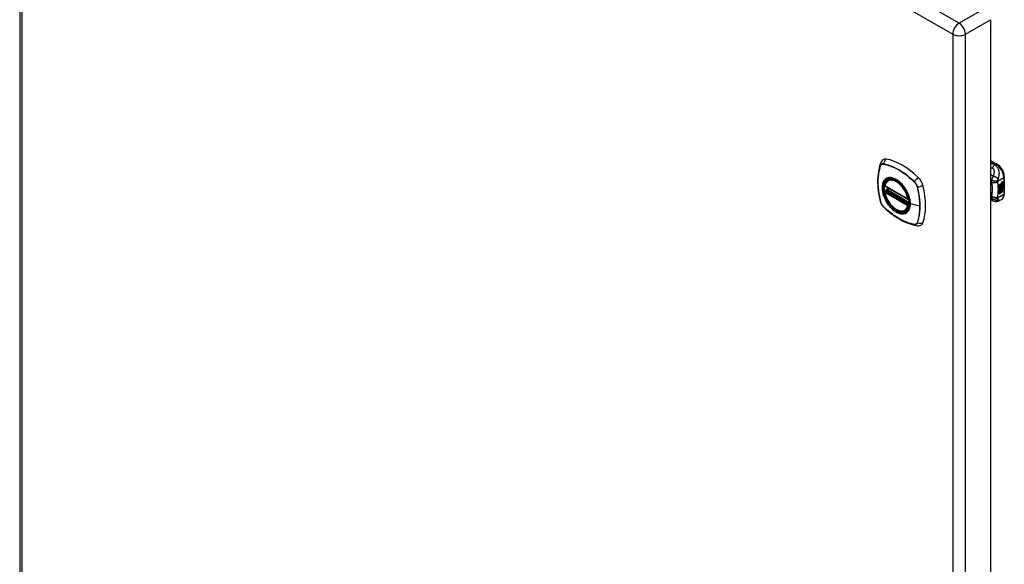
# Model space of a CAD drawing. Header units: inches. Extents: x 116.5 to 134.2, y 33.9 to 73.1.
# Tile 3 of 4: x 116.5 to 134.2, y 53.5 to 63.3. Entities that reach past the tile are written whole.
import ezdxf

# ---------------------------------------------------------------- set-up
doc = ezdxf.new("R2010")
doc.units = ezdxf.units.IN
doc.header["$MEASUREMENT"] = 0
doc.layers.add('Visible Edges(ANSI)', color=7, linetype='Continuous', lineweight=25)
doc.layers.add('Visible Tangent Edges(ANSI)', color=7, linetype='Continuous', lineweight=25)

msp = doc.modelspace()

# ---------------------------------------------------------------- linework, layer by layer
at = {"layer": 'Visible Edges(ANSI)'}
for p, q in [((116.531, 72.665), (116.531, 43.657)), ((133.943, 63.251), (133.943, 34.244)), ((133.943, 60.728), (134.057, 60.662)), ((134.188, 60.435), (134.188, 60.13)), ((132.048, 60.267), (132.462, 60.028)), ((132.073, 60.205), (132.115, 60.229)), ((132.105, 60.371), (132.116, 60.377)), ((134.098, 60.29), (134.135, 60.312)), ((134.098, 60.276), (134.135, 60.297)), ((134.136, 60.296), (134.098, 60.274)), ((134.098, 60.272), (134.136, 60.294)), ((134.098, 60.274), (134.098, 60.29)), ((134.098, 60.257), (134.139, 60.281)), ((134.141, 60.28), (134.098, 60.256)), ((134.098, 60.253), (134.144, 60.28)), ((134.098, 60.256), (134.098, 60.272)), ((134.098, 60.238), (134.135, 60.26)), ((134.136, 60.259), (134.098, 60.237)), ((134.098, 60.217), (134.098, 60.253)), ((134.098, 60.237), (134.098, 60.238)), ((134.098, 60.237), (134.122, 60.231)), ((134.098, 60.218), (134.109, 60.217)), ((134.11, 60.216), (134.098, 60.217)), ((134.098, 60.183), (134.122, 60.216)), ((134.098, 60.2), (134.11, 60.216)), ((134.123, 60.215), (134.098, 60.181)), ((134.11, 60.216), (134.109, 60.217)), ((134.122, 60.231), (134.136, 60.25)), ((134.123, 60.215), (134.122, 60.216)), ((134.122, 60.216), (134.135, 60.213)), ((134.137, 60.212), (134.123, 60.215)), ((134.132, 60.208), (134.137, 60.212)), ((134.133, 60.23), (134.138, 60.237)), ((134.134, 60.229), (134.133, 60.23)), ((134.139, 60.236), (134.134, 60.229)), ((134.134, 60.229), (134.155, 60.224)), ((134.135, 60.303), (134.137, 60.305)), ((134.135, 60.297), (134.135, 60.303)), ((134.136, 60.303), (134.135, 60.303)), ((134.136, 60.296), (134.135, 60.297)), ((134.135, 60.282), (134.135, 60.293)), ((134.136, 60.282), (134.135, 60.282)), ((134.135, 60.272), (134.14, 60.277)), ((134.135, 60.26), (134.135, 60.272)), ((134.136, 60.271), (134.135, 60.272)), ((134.136, 60.259), (134.135, 60.26)), ((134.137, 60.212), (134.135, 60.213)), ((134.139, 60.304), (134.136, 60.303)), ((134.136, 60.303), (134.136, 60.296)), ((134.136, 60.294), (134.136, 60.282)), ((134.136, 60.282), (134.141, 60.28)), ((134.144, 60.28), (134.136, 60.271)), ((134.136, 60.271), (134.136, 60.259)), ((134.137, 60.297), (134.162, 60.306)), ((134.163, 60.305), (134.137, 60.295)), ((134.139, 60.304), (134.137, 60.305)), ((134.137, 60.301), (134.142, 60.304)), ((134.137, 60.295), (134.137, 60.301)), ((134.137, 60.292), (134.15, 60.286)), ((134.137, 60.283), (134.137, 60.292)), ((134.137, 60.284), (134.145, 60.282)), ((134.146, 60.281), (134.137, 60.283)), ((134.137, 60.271), (134.146, 60.28)), ((134.137, 60.264), (134.148, 60.277)), ((134.15, 60.276), (134.137, 60.262)), ((134.137, 60.262), (134.137, 60.271)), ((134.139, 60.236), (134.138, 60.237)), ((134.142, 60.305), (134.14, 60.306)), ((134.143, 60.326), (134.142, 60.327)), ((134.143, 60.323), (134.142, 60.324)), ((134.143, 60.307), (134.142, 60.308)), ((134.142, 60.304), (134.142, 60.305)), ((134.143, 60.243), (134.142, 60.244)), ((134.145, 60.336), (134.162, 60.342)), ((134.145, 60.318), (134.162, 60.324)), ((134.146, 60.281), (134.145, 60.282)), ((134.146, 60.28), (134.146, 60.281)), ((134.148, 60.256), (134.146, 60.257)), ((134.147, 60.343), (134.163, 60.349)), ((134.163, 60.342), (134.147, 60.336)), ((134.163, 60.323), (134.147, 60.317)), ((134.147, 60.22), (134.153, 60.224)), ((134.148, 60.219), (134.147, 60.22)), ((134.15, 60.276), (134.148, 60.277)), ((134.148, 60.277), (134.162, 60.271)), ((134.148, 60.243), (134.148, 60.256)), ((134.155, 60.224), (134.148, 60.219)), ((134.148, 60.219), (134.17, 60.207)), ((134.15, 60.286), (134.163, 60.301)), ((134.163, 60.271), (134.15, 60.276)), ((134.15, 60.246), (134.15, 60.265)), ((134.152, 60.245), (134.15, 60.246)), ((134.152, 60.327), (134.163, 60.33)), ((134.152, 60.308), (134.163, 60.312)), ((134.152, 60.284), (134.162, 60.293)), ((134.152, 60.282), (134.152, 60.284)), ((134.154, 60.283), (134.152, 60.284)), ((134.154, 60.282), (134.152, 60.282)), ((134.152, 60.265), (134.152, 60.245)), ((134.163, 60.292), (134.154, 60.283)), ((134.154, 60.283), (134.154, 60.282)), ((134.154, 60.282), (134.163, 60.279)), ((134.158, 60.265), (134.162, 60.267)), ((134.162, 60.342), (134.162, 60.348)), ((134.163, 60.342), (134.162, 60.342)), ((134.162, 60.324), (134.162, 60.33)), ((134.163, 60.323), (134.162, 60.324)), ((134.162, 60.306), (134.162, 60.311)), ((134.163, 60.305), (134.162, 60.306)), ((134.162, 60.293), (134.162, 60.299)), ((134.163, 60.292), (134.162, 60.293)), ((134.162, 60.271), (134.162, 60.28)), ((134.163, 60.271), (134.162, 60.271)), ((134.163, 60.349), (134.163, 60.342)), ((134.163, 60.33), (134.163, 60.323)), ((134.163, 60.312), (134.163, 60.305)), ((134.163, 60.301), (134.163, 60.292)), ((134.163, 60.279), (134.163, 60.271)), ((132.048, 60.171), (132.062, 60.179)), ((132.068, 60.19), (132.068, 60.193)), ((134.098, 60.127), (134.098, 60.2)), ((134.098, 60.181), (134.113, 60.189)), ((134.098, 60.181), (134.098, 60.181)), ((134.098, 60.128), (134.112, 60.136)), ((134.113, 60.135), (134.098, 60.127)), ((134.112, 60.136), (134.112, 60.188)), ((134.113, 60.135), (134.112, 60.136)), ((134.113, 60.189), (134.113, 60.135)), ((134.115, 60.19), (134.13, 60.199)), ((134.115, 60.137), (134.115, 60.19)), ((134.115, 60.138), (134.129, 60.146)), ((134.13, 60.145), (134.115, 60.137)), ((134.129, 60.146), (134.129, 60.198)), ((134.13, 60.145), (134.129, 60.146)), ((134.13, 60.199), (134.13, 60.145)), ((134.146, 60.208), (134.132, 60.208)), ((134.132, 60.2), (134.146, 60.208)), ((134.132, 60.146), (134.132, 60.2)), ((134.132, 60.148), (134.146, 60.156)), ((134.147, 60.155), (134.132, 60.146)), ((134.133, 60.209), (134.144, 60.209)), ((134.146, 60.208), (134.144, 60.209)), ((134.146, 60.156), (134.146, 60.209)), ((134.147, 60.208), (134.146, 60.209)), ((134.146, 60.209), (134.168, 60.208)), ((134.147, 60.155), (134.146, 60.156)), ((134.147, 60.208), (134.147, 60.155)), ((134.17, 60.207), (134.147, 60.208)), ((133.989, 59.998), (133.943, 60.016)), ((133.991, 59.997), (133.989, 59.998)), ((134.136, 60.023), (134.096, 60)), ((132.418, 59.828), (132.428, 59.834))]:
    msp.add_line(p, q, dxfattribs=at)
at = {"layer": 'Visible Edges(ANSI)', "flags": 128}
for points in [[(131.968, 60.675), (131.956, 60.639), (131.946, 60.601), (131.937, 60.562), (131.93, 60.522), (131.924, 60.482), (131.921, 60.44), (131.918, 60.398), (131.918, 60.355), (131.918, 60.312), (131.921, 60.268), (131.924, 60.223), (131.93, 60.178), (131.936, 60.133), (131.944, 60.087), (131.954, 60.042), (131.965, 59.995)], [(132.011, 60.738), (132.004, 60.731), (131.996, 60.723), (131.984, 60.708), (131.975, 60.691), (131.968, 60.675)], [(134.188, 60.435), (134.188, 60.451), (134.186, 60.468), (134.183, 60.484), (134.178, 60.501), (134.173, 60.517), (134.166, 60.533), (134.159, 60.549), (134.15, 60.565), (134.141, 60.58), (134.131, 60.594), (134.12, 60.608), (134.109, 60.621), (134.097, 60.633), (134.084, 60.644), (134.071, 60.654), (134.057, 60.662)], [(132.043, 60.28), (132.047, 60.294), (132.052, 60.309), (132.059, 60.322), (132.066, 60.334), (132.074, 60.345), (132.084, 60.355), (132.094, 60.363), (132.105, 60.371)], [(132.359, 60.289), (132.378, 60.267), (132.395, 60.244), (132.411, 60.22), (132.427, 60.195), (132.441, 60.169), (132.453, 60.143), (132.465, 60.116), (132.474, 60.089)], [(132.418, 59.828), (132.406, 59.823), (132.394, 59.818), (132.381, 59.815), (132.368, 59.813), (132.354, 59.813), (132.34, 59.814), (132.326, 59.816), (132.312, 59.819), (132.297, 59.824), (132.283, 59.829), (132.268, 59.836), (132.253, 59.844), (132.239, 59.854), (132.224, 59.864), (132.21, 59.875), (132.196, 59.887), (132.182, 59.9), (132.168, 59.914), (132.155, 59.929), (132.143, 59.944), (132.131, 59.96), (132.119, 59.977), (132.108, 59.994), (132.098, 60.011), (132.088, 60.029), (132.079, 60.047), (132.071, 60.066), (132.064, 60.084), (132.057, 60.103), (132.051, 60.122), (132.047, 60.14), (132.043, 60.159)], [(132.062, 60.179), (132.065, 60.181), (132.067, 60.184), (132.068, 60.188), (132.068, 60.19)], [(134.136, 60.023), (134.149, 60.032), (134.16, 60.043), (134.169, 60.055), (134.176, 60.069), (134.182, 60.083), (134.186, 60.098), (134.188, 60.114), (134.188, 60.13)], [(131.965, 59.995), (131.969, 59.981), (131.974, 59.967), (131.98, 59.953), (131.987, 59.94), (131.995, 59.928), (132.004, 59.916), (132.013, 59.904), (132.024, 59.893)], [(132.024, 59.893), (132.058, 59.861), (132.093, 59.83), (132.129, 59.8), (132.165, 59.771), (132.201, 59.745), (132.237, 59.719), (132.274, 59.695), (132.312, 59.673), (132.349, 59.652), (132.387, 59.633), (132.424, 59.616), (132.462, 59.601), (132.5, 59.587), (132.538, 59.575), (132.576, 59.565), (132.614, 59.557)], [(134.096, 60), (134.087, 59.995), (134.078, 59.992), (134.068, 59.989), (134.058, 59.987), (134.048, 59.986), (134.038, 59.986), (134.029, 59.986), (134.02, 59.988), (134.016, 59.989), (134.013, 59.99), (134.009, 59.991), (134.004, 59.993), (133.998, 59.995), (133.991, 59.997)], [(132.614, 59.557), (132.631, 59.555), (132.65, 59.555), (132.669, 59.558), (132.679, 59.56), (132.689, 59.563)]]:
    msp.add_lwpolyline(points, dxfattribs=at)
at = {"layer": 'Visible Edges(ANSI)'}
for centre, start, end in [((132.054, 60.277), 166.5789, 240.064), ((132.054, 60.161), 119.936, 190.602), ((132.079, 60.195), 119.936, 187.8207), ((132.468, 60.038), 240.064, 282.6676)]:
    msp.add_arc(centre, 0.0118, start, end, dxfattribs=at)
for centre, major_axis, start_param, end_param in [((132.108, 60.59), (-0.088, 0.154), 5.827357, 6.382176), ((132.359, 59.593), (-0.639, 1.109), 5.172085, 5.827357), ((132.254, 60.095), (0.157, -0.273), 2.362013, 7.062765), ((132.61, 60.301), (0.088, -0.154), 1.114968, 2.030492), ((131.872, 60.436), (-0.639, 1.109), 3.601288, 4.256561), ((134.145, 60.319), (-0.008, -0.0139), 5.599531, 6.283185), ((134.151, 60.255), (-0.011, -0.0191), 5.27034, 6.249461), ((134.149, 60.255), (-0.011, -0.0191), 5.44239, 6.249461), ((134.147, 60.318), (-0.008, -0.0139), 5.474827, 6.308913), ((134.151, 60.255), (-0.0099, -0.0173), 5.328451, 6.266738), ((134.142, 60.334), (0.00349, 0.00607), 1.10591, 2.348655), ((134.148, 60.338), (-0.0082, -0.0142), 5.490247, 6.612005), ((134.141, 60.316), (0.00337, 0.00586), 1.080045, 2.345144), ((134.148, 60.32), (-0.008, -0.0139), 5.486737, 6.497871), ((134.144, 60.253), (0.00506, 0.00878), 1.199629, 2.268394), ((134.147, 60.339), (-0.0082, -0.0142), 0.086325, 0.32882), ((134.147, 60.321), (-0.008, -0.0139), 0.088333, 0.214686), ((134.145, 60.251), (-0.00364, -0.00633), 4.818058, 5.834093), ((134.144, 60.326), (0.0096, 0.0166), 0.591478, 1.10591), ((134.143, 60.332), (0.002, 0.00347), 1.194468, 2.460773), ((134.146, 60.334), (-0.00419, -0.00728), 5.602365, 6.283185), ((134.144, 60.308), (0.0096, 0.0166), 0.846591, 1.080045), ((134.143, 60.313), (0.002, 0.00347), 1.194614, 2.459504), ((134.146, 60.316), (-0.00419, -0.00728), 5.601097, 6.283185), ((134.147, 60.254), (-0.00559, -0.00971), 5.834093, 6.283185), ((134.153, 60.261), (-0.0132, -0.023), 0.05511, 0.723506), ((134.146, 60.248), (0.0094, 0.0163), 0.3673, 1.199629), ((134.144, 60.251), (0.00318, 0.00552), 0.285255, 1.676465), ((134.146, 60.25), (-0.00364, -0.00633), 4.818058, 5.834093), ((134.149, 60.253), (-0.00559, -0.00971), 5.834093, 6.944434), ((134.154, 60.26), (-0.0132, -0.023), 6.266738, 7.006692), ((134.144, 60.329), (0.00409, 0.00711), 0.608795, 1.194468), ((134.145, 60.331), (-0.002, -0.00347), 4.33606, 5.602365), ((134.148, 60.333), (-0.00419, -0.00728), 5.602365, 6.501309), ((134.144, 60.311), (0.00409, 0.00711), 0.608932, 1.194614), ((134.145, 60.313), (-0.002, -0.00347), 4.336206, 5.601097), ((134.148, 60.315), (-0.00419, -0.00728), 5.601097, 6.50115), ((134.145, 60.251), (0.00318, 0.00552), 0.285255, 1.676465), ((134.146, 60.328), (-0.00409, -0.00711), 3.750388, 4.33606), ((134.146, 60.31), (-0.00409, -0.00711), 3.750524, 4.336206), ((134.156, 60.354), (-0.0155, -0.0269), 0.234705, 0.623342), ((134.156, 60.335), (-0.0155, -0.0269), 0.217964, 0.608932), ((134.152, 60.25), (0.0066, 0.0114), 3.865099, 5.348557), ((134.153, 60.251), (0.00319, 0.00555), 3.637533, 5.053908), ((134.154, 60.249), (-0.0066, -0.0114), 0.723506, 2.206964), ((134.144, 60.25), (0.0102, 0.0177), 5.053908, 5.889616), ((134.133, 60.242), (0.0202, 0.0351), 5.348557, 5.747216), ((134.134, 60.241), (-0.0202, -0.0351), 2.206964, 2.656801), ((132.61, 59.721), (0.088, -0.154), 6.184194, 6.742881)]:
    msp.add_ellipse(centre, major_axis=major_axis, ratio=0.578093, start_param=start_param, end_param=end_param, dxfattribs=at)
msp.add_ellipse((132.251, 60.093), major_axis=(-0.16, 0.277), ratio=0.578093, dxfattribs=at)
at = {"layer": 'Visible Tangent Edges(ANSI)'}
for p, q in [((133.377, 63.188), (116.692, 72.796)), ((116.578, 72.599), (133.263, 62.991)), ((116.578, 43.592), (116.578, 72.599)), ((133.829, 63.448), (133.377, 63.188)), ((133.491, 62.991), (133.943, 63.251)), ((133.263, 62.991), (133.263, 33.983)), ((133.491, 33.983), (133.491, 62.991)), ((131.968, 60.63), (131.968, 60.631)), ((132.02, 60.661), (132.02, 60.661)), ((133.943, 60.715), (134.038, 60.66)), ((134.038, 60.66), (134.015, 60.647)), ((134.069, 60.357), (134.177, 60.419)), ((134.177, 60.419), (134.177, 60.114)), ((132.46, 60.034), (132.046, 60.272)), ((132.079, 60.204), (132.118, 60.227)), ((132.575, 60.341), (132.575, 60.341)), ((132.627, 60.252), (132.627, 60.251)), ((134.142, 60.329), (134.14, 60.33)), ((134.142, 60.311), (134.14, 60.311)), ((134.141, 60.246), (134.14, 60.246)), ((134.142, 60.252), (134.141, 60.253)), ((134.143, 60.333), (134.142, 60.334)), ((134.143, 60.315), (134.142, 60.316)), ((134.147, 60.336), (134.145, 60.336)), ((134.147, 60.317), (134.145, 60.318)), ((134.153, 60.238), (134.152, 60.239)), ((134.163, 60.253), (134.161, 60.254)), ((132.046, 60.156), (132.46, 59.918)), ((132.054, 60.17), (132.066, 60.177)), ((132.468, 59.932), (132.054, 60.17)), ((132.066, 60.177), (132.476, 59.941)), ((132.477, 59.958), (132.074, 60.19)), ((132.477, 59.975), (132.079, 60.204)), ((133.958, 60.078), (133.943, 60.085)), ((134.177, 60.114), (134.069, 60.052)), ((131.968, 59.989), (131.968, 59.99)), ((132.02, 59.899), (132.02, 59.9)), ((132.475, 59.936), (132.468, 59.932)), ((132.673, 59.904), (132.502, 59.948)), ((132.575, 59.58), (132.575, 59.58)), ((132.627, 59.61), (132.627, 59.61))]:
    msp.add_line(p, q, dxfattribs=at)
at = {"layer": 'Visible Tangent Edges(ANSI)', "flags": 128}
for points in [[(131.968, 60.633), (131.96, 60.611), (131.954, 60.588), (131.948, 60.565), (131.942, 60.542), (131.937, 60.518), (131.933, 60.493), (131.93, 60.468), (131.927, 60.443), (131.925, 60.417), (131.923, 60.391), (131.922, 60.364), (131.922, 60.337), (131.922, 60.309), (131.923, 60.282), (131.925, 60.254), (131.927, 60.225), (131.93, 60.196), (131.933, 60.168), (131.937, 60.138), (131.942, 60.109), (131.948, 60.079), (131.954, 60.05), (131.96, 60.02), (131.968, 59.99)], [(131.968, 59.99), (131.961, 60.02), (131.954, 60.049), (131.948, 60.079), (131.943, 60.109), (131.938, 60.138), (131.934, 60.167), (131.93, 60.196), (131.927, 60.225), (131.925, 60.253), (131.924, 60.281), (131.923, 60.309), (131.922, 60.336), (131.922, 60.363), (131.923, 60.39), (131.925, 60.416), (131.927, 60.442), (131.93, 60.467), (131.934, 60.492), (131.938, 60.516), (131.943, 60.54), (131.948, 60.564), (131.954, 60.587), (131.961, 60.609), (131.968, 60.63)], [(132.02, 60.663), (132.017, 60.664), (132.014, 60.664), (132.011, 60.664), (132.008, 60.664), (132.006, 60.664), (132.003, 60.664), (132, 60.663), (131.997, 60.663), (131.995, 60.662), (131.992, 60.661), (131.99, 60.66), (131.988, 60.659), (131.985, 60.657), (131.983, 60.656), (131.981, 60.654), (131.979, 60.652), (131.977, 60.65), (131.976, 60.648), (131.974, 60.646), (131.973, 60.643), (131.971, 60.641), (131.97, 60.638), (131.969, 60.635), (131.968, 60.633)], [(131.968, 60.631), (131.969, 60.634), (131.971, 60.636), (131.972, 60.639), (131.973, 60.641), (131.975, 60.644), (131.976, 60.646), (131.978, 60.648), (131.98, 60.65), (131.982, 60.652), (131.984, 60.653), (131.986, 60.655), (131.988, 60.656), (131.99, 60.657), (131.993, 60.658), (131.995, 60.659), (131.998, 60.66), (132, 60.661), (132.003, 60.661), (132.006, 60.661), (132.008, 60.662), (132.011, 60.662), (132.014, 60.661), (132.017, 60.661), (132.02, 60.661)], [(132.576, 60.343), (132.554, 60.364), (132.531, 60.385), (132.508, 60.405), (132.485, 60.425), (132.462, 60.443), (132.439, 60.462), (132.415, 60.479), (132.392, 60.496), (132.368, 60.512), (132.345, 60.527), (132.321, 60.542), (132.297, 60.556), (132.274, 60.569), (132.25, 60.582), (132.227, 60.593), (132.203, 60.604), (132.18, 60.614), (132.157, 60.624), (132.134, 60.632), (132.111, 60.64), (132.088, 60.647), (132.065, 60.653), (132.043, 60.659), (132.02, 60.663)], [(132.02, 60.661), (132.043, 60.656), (132.065, 60.651), (132.088, 60.645), (132.111, 60.638), (132.134, 60.63), (132.157, 60.622), (132.18, 60.613), (132.203, 60.603), (132.227, 60.592), (132.25, 60.58), (132.274, 60.568), (132.297, 60.555), (132.321, 60.541), (132.344, 60.526), (132.368, 60.511), (132.391, 60.495), (132.414, 60.478), (132.438, 60.46), (132.461, 60.442), (132.484, 60.423), (132.507, 60.404), (132.53, 60.383), (132.552, 60.363), (132.575, 60.341)], [(134.015, 60.647), (134.012, 60.648), (134.009, 60.65), (134.006, 60.651), (134.003, 60.652), (134, 60.653), (133.997, 60.654), (133.994, 60.655), (133.991, 60.657), (133.988, 60.658), (133.985, 60.659), (133.982, 60.66), (133.979, 60.661), (133.976, 60.663), (133.973, 60.664), (133.97, 60.665), (133.967, 60.666), (133.964, 60.667), (133.961, 60.668), (133.958, 60.67), (133.955, 60.671), (133.952, 60.672), (133.949, 60.673), (133.946, 60.674), (133.943, 60.676)], [(133.943, 60.6), (133.944, 60.6), (133.945, 60.599), (133.946, 60.599), (133.948, 60.598), (133.949, 60.598), (133.95, 60.597), (133.951, 60.597), (133.952, 60.596), (133.954, 60.596), (133.955, 60.595), (133.956, 60.595), (133.957, 60.594), (133.958, 60.594), (133.96, 60.593), (133.961, 60.593), (133.962, 60.592), (133.963, 60.592), (133.965, 60.591), (133.966, 60.591), (133.967, 60.591), (133.968, 60.59), (133.969, 60.59), (133.971, 60.589), (133.972, 60.589)], [(134.015, 60.647), (134.013, 60.646), (134.011, 60.644), (134.009, 60.642), (134.007, 60.64), (134.005, 60.638), (134.003, 60.636), (134.001, 60.634), (133.999, 60.632), (133.997, 60.63), (133.995, 60.627), (133.994, 60.625), (133.992, 60.622), (133.99, 60.62), (133.988, 60.617), (133.986, 60.614), (133.985, 60.612), (133.983, 60.609), (133.981, 60.606), (133.979, 60.603), (133.978, 60.6), (133.976, 60.598), (133.975, 60.595), (133.973, 60.592), (133.972, 60.589)], [(133.972, 60.589), (133.978, 60.586), (133.983, 60.582), (133.988, 60.578), (133.992, 60.573), (133.995, 60.568), (133.998, 60.562), (134, 60.556), (134.002, 60.55), (134.003, 60.543), (134.004, 60.537), (134.004, 60.53), (134.004, 60.524), (134.004, 60.517), (134.004, 60.51), (134.003, 60.504), (134.003, 60.497), (134.002, 60.49), (134.001, 60.483), (133.999, 60.476), (133.998, 60.47), (133.996, 60.463), (133.994, 60.456), (133.992, 60.449), (133.99, 60.442)], [(134.078, 60.395), (134.081, 60.404), (134.084, 60.412), (134.087, 60.421), (134.09, 60.43), (134.092, 60.439), (134.095, 60.449), (134.096, 60.458), (134.098, 60.468), (134.099, 60.478), (134.1, 60.489), (134.1, 60.499), (134.099, 60.51), (134.098, 60.522), (134.096, 60.533), (134.093, 60.545), (134.09, 60.558), (134.085, 60.57), (134.079, 60.583), (134.071, 60.596), (134.062, 60.608), (134.052, 60.62), (134.041, 60.63), (134.028, 60.639), (134.015, 60.647)], [(132.055, 60.391), (132.046, 60.383), (132.038, 60.374), (132.031, 60.364), (132.024, 60.353), (132.018, 60.341), (132.012, 60.328), (132.008, 60.315), (132.004, 60.301), (132.001, 60.286), (131.999, 60.271), (131.998, 60.255), (131.997, 60.238), (131.998, 60.221), (131.999, 60.203), (132.001, 60.186), (132.004, 60.168), (132.008, 60.149), (132.012, 60.13), (132.018, 60.112), (132.024, 60.093), (132.031, 60.074), (132.038, 60.055), (132.046, 60.037), (132.055, 60.018)], [(132.499, 59.95), (132.493, 59.891), (132.476, 59.842), (132.449, 59.805), (132.412, 59.781), (132.368, 59.771), (132.319, 59.777), (132.266, 59.797), (132.212, 59.83), (132.161, 59.876), (132.113, 59.931), (132.072, 59.994), (132.039, 60.062), (132.016, 60.131), (132.003, 60.198), (132.002, 60.261), (132.012, 60.316), (132.034, 60.36), (132.065, 60.392), (132.104, 60.411), (132.151, 60.414), (132.202, 60.403), (132.256, 60.378), (132.309, 60.339), (132.359, 60.289)], [(132.089, 60.41), (132.087, 60.409), (132.086, 60.409), (132.084, 60.408), (132.083, 60.407), (132.081, 60.407), (132.08, 60.406), (132.078, 60.405), (132.077, 60.405), (132.075, 60.404), (132.074, 60.403), (132.073, 60.402), (132.071, 60.402), (132.07, 60.401), (132.068, 60.4), (132.067, 60.399), (132.066, 60.398), (132.064, 60.397), (132.063, 60.396), (132.062, 60.395), (132.06, 60.395), (132.059, 60.394), (132.058, 60.393), (132.057, 60.392), (132.055, 60.391)], [(132.41, 60.225), (132.399, 60.241), (132.387, 60.258), (132.375, 60.274), (132.362, 60.289), (132.349, 60.304), (132.335, 60.318), (132.321, 60.331), (132.307, 60.344), (132.293, 60.355), (132.279, 60.366), (132.264, 60.376), (132.25, 60.385), (132.235, 60.393), (132.221, 60.399), (132.206, 60.405), (132.192, 60.41), (132.178, 60.414), (132.164, 60.417), (132.15, 60.418), (132.137, 60.419), (132.124, 60.418), (132.112, 60.416), (132.1, 60.414), (132.089, 60.41)], [(133.99, 60.442), (133.988, 60.444), (133.986, 60.445), (133.984, 60.446), (133.982, 60.448), (133.98, 60.449), (133.978, 60.451), (133.976, 60.452), (133.974, 60.453), (133.972, 60.455), (133.97, 60.456), (133.968, 60.457), (133.966, 60.459), (133.964, 60.46), (133.962, 60.461), (133.96, 60.463), (133.958, 60.464), (133.956, 60.465), (133.954, 60.467), (133.952, 60.468), (133.951, 60.469), (133.949, 60.471), (133.947, 60.472), (133.945, 60.473), (133.943, 60.475)], [(133.99, 60.442), (133.988, 60.44), (133.986, 60.437), (133.984, 60.434), (133.983, 60.431), (133.981, 60.428), (133.98, 60.425), (133.978, 60.422), (133.977, 60.419), (133.976, 60.416), (133.974, 60.413), (133.973, 60.41), (133.972, 60.407), (133.97, 60.403), (133.969, 60.4), (133.968, 60.397), (133.967, 60.393), (133.966, 60.39), (133.965, 60.387), (133.964, 60.383), (133.963, 60.38), (133.962, 60.377), (133.961, 60.374), (133.961, 60.371), (133.96, 60.367)], [(134.078, 60.395), (134.076, 60.397), (134.073, 60.399), (134.071, 60.402), (134.068, 60.404), (134.065, 60.406), (134.062, 60.409), (134.058, 60.411), (134.055, 60.413), (134.051, 60.416), (134.047, 60.418), (134.043, 60.42), (134.039, 60.423), (134.035, 60.425), (134.031, 60.427), (134.026, 60.429), (134.022, 60.431), (134.018, 60.433), (134.014, 60.435), (134.009, 60.436), (134.005, 60.438), (134.001, 60.439), (133.997, 60.44), (133.993, 60.441), (133.99, 60.442)], [(134.069, 60.357), (134.07, 60.359), (134.07, 60.361), (134.07, 60.363), (134.07, 60.364), (134.071, 60.366), (134.071, 60.368), (134.071, 60.37), (134.071, 60.371), (134.072, 60.373), (134.072, 60.375), (134.072, 60.377), (134.073, 60.378), (134.073, 60.38), (134.074, 60.381), (134.074, 60.383), (134.074, 60.384), (134.075, 60.386), (134.075, 60.387), (134.076, 60.388), (134.076, 60.39), (134.076, 60.391), (134.077, 60.392), (134.077, 60.394), (134.078, 60.395)], [(132.444, 60.167), (132.442, 60.169), (132.441, 60.172), (132.44, 60.174), (132.439, 60.177), (132.437, 60.179), (132.436, 60.182), (132.435, 60.184), (132.433, 60.187), (132.432, 60.189), (132.43, 60.191), (132.429, 60.194), (132.428, 60.196), (132.426, 60.199), (132.425, 60.201), (132.424, 60.203), (132.422, 60.206), (132.421, 60.208), (132.419, 60.211), (132.418, 60.213), (132.416, 60.215), (132.415, 60.218), (132.413, 60.22), (132.412, 60.222), (132.41, 60.225)], [(132.575, 60.341), (132.578, 60.338), (132.581, 60.335), (132.584, 60.332), (132.587, 60.329), (132.589, 60.325), (132.592, 60.322), (132.595, 60.318), (132.597, 60.315), (132.6, 60.311), (132.602, 60.307), (132.604, 60.304), (132.607, 60.3), (132.609, 60.296), (132.611, 60.292), (132.613, 60.288), (132.615, 60.284), (132.617, 60.28), (132.619, 60.276), (132.62, 60.272), (132.622, 60.268), (132.623, 60.264), (132.624, 60.26), (132.626, 60.256), (132.627, 60.252)], [(132.629, 60.252), (132.628, 60.256), (132.627, 60.26), (132.625, 60.264), (132.624, 60.268), (132.622, 60.272), (132.621, 60.277), (132.619, 60.281), (132.617, 60.285), (132.615, 60.289), (132.613, 60.293), (132.611, 60.297), (132.609, 60.301), (132.606, 60.305), (132.604, 60.309), (132.601, 60.313), (132.599, 60.316), (132.596, 60.32), (132.594, 60.323), (132.591, 60.327), (132.588, 60.33), (132.585, 60.334), (132.582, 60.337), (132.579, 60.34), (132.576, 60.343)], [(132.627, 60.251), (132.63, 60.236), (132.634, 60.221), (132.637, 60.206), (132.641, 60.191), (132.644, 60.177), (132.647, 60.162), (132.65, 60.147), (132.652, 60.132), (132.655, 60.117), (132.657, 60.103), (132.659, 60.088), (132.661, 60.074), (132.663, 60.059), (132.665, 60.045), (132.666, 60.03), (132.668, 60.016), (132.669, 60.002), (132.67, 59.987), (132.671, 59.973), (132.672, 59.959), (132.672, 59.945), (132.673, 59.932), (132.673, 59.918), (132.673, 59.904)], [(132.629, 59.609), (132.636, 59.631), (132.643, 59.653), (132.649, 59.676), (132.654, 59.699), (132.659, 59.723), (132.663, 59.748), (132.666, 59.773), (132.669, 59.798), (132.671, 59.824), (132.673, 59.851), (132.674, 59.877), (132.674, 59.904), (132.674, 59.932), (132.673, 59.96), (132.671, 59.988), (132.669, 60.016), (132.666, 60.045), (132.663, 60.074), (132.659, 60.103), (132.654, 60.132), (132.649, 60.162), (132.643, 60.192), (132.636, 60.222), (132.629, 60.252)], [(133.943, 60.342), (133.943, 60.342), (133.944, 60.341), (133.945, 60.341), (133.945, 60.34), (133.946, 60.34), (133.947, 60.339), (133.947, 60.339), (133.948, 60.339), (133.949, 60.338), (133.949, 60.338), (133.95, 60.337), (133.951, 60.337), (133.951, 60.336), (133.952, 60.336), (133.953, 60.335), (133.953, 60.335), (133.954, 60.335), (133.955, 60.334), (133.955, 60.334), (133.956, 60.333), (133.957, 60.333), (133.957, 60.332), (133.958, 60.332), (133.958, 60.331)], [(133.96, 60.367), (133.96, 60.366), (133.959, 60.364), (133.959, 60.362), (133.959, 60.36), (133.959, 60.359), (133.958, 60.357), (133.958, 60.355), (133.958, 60.354), (133.958, 60.352), (133.958, 60.351), (133.958, 60.349), (133.958, 60.348), (133.958, 60.346), (133.958, 60.345), (133.958, 60.343), (133.958, 60.342), (133.958, 60.341), (133.958, 60.339), (133.958, 60.338), (133.958, 60.337), (133.958, 60.335), (133.958, 60.334), (133.958, 60.333), (133.958, 60.331)], [(134.069, 60.345), (134.065, 60.342), (134.062, 60.34), (134.058, 60.337), (134.054, 60.335), (134.049, 60.333), (134.045, 60.331), (134.04, 60.329), (134.035, 60.327), (134.03, 60.326), (134.024, 60.325), (134.019, 60.324), (134.014, 60.323), (134.008, 60.322), (134.003, 60.322), (133.998, 60.322), (133.993, 60.322), (133.988, 60.323), (133.983, 60.324), (133.978, 60.324), (133.974, 60.325), (133.969, 60.327), (133.966, 60.328), (133.962, 60.33), (133.958, 60.331)], [(133.958, 60.331), (133.959, 60.328), (133.96, 60.324), (133.961, 60.321), (133.961, 60.317), (133.962, 60.314), (133.963, 60.31), (133.963, 60.307), (133.964, 60.303), (133.964, 60.3), (133.965, 60.296), (133.965, 60.292), (133.966, 60.289), (133.966, 60.285), (133.967, 60.281), (133.967, 60.278), (133.967, 60.274), (133.968, 60.27), (133.968, 60.266), (133.968, 60.263), (133.969, 60.259), (133.969, 60.255), (133.969, 60.251), (133.969, 60.247), (133.97, 60.243)], [(134.069, 60.357), (134.066, 60.357), (134.063, 60.356), (134.059, 60.355), (134.055, 60.355), (134.05, 60.354), (134.046, 60.354), (134.041, 60.354), (134.036, 60.353), (134.031, 60.353), (134.026, 60.354), (134.021, 60.354), (134.016, 60.354), (134.01, 60.355), (134.005, 60.356), (134, 60.356), (133.995, 60.357), (133.99, 60.358), (133.985, 60.359), (133.98, 60.361), (133.976, 60.362), (133.971, 60.363), (133.967, 60.365), (133.964, 60.366), (133.96, 60.367)], [(133.97, 60.243), (133.97, 60.241), (133.97, 60.238), (133.97, 60.236), (133.97, 60.233), (133.97, 60.23), (133.97, 60.228), (133.97, 60.225), (133.97, 60.222), (133.97, 60.22), (133.97, 60.217), (133.97, 60.214), (133.97, 60.212), (133.97, 60.209), (133.97, 60.206), (133.97, 60.204), (133.97, 60.201), (133.97, 60.198), (133.97, 60.195), (133.97, 60.193), (133.97, 60.19), (133.97, 60.187), (133.97, 60.185), (133.97, 60.182), (133.97, 60.179)], [(134.069, 60.345), (134.069, 60.345), (134.069, 60.345), (134.069, 60.346), (134.069, 60.346), (134.069, 60.347), (134.069, 60.347), (134.068, 60.348), (134.068, 60.348), (134.068, 60.349), (134.068, 60.349), (134.068, 60.35), (134.068, 60.35), (134.068, 60.351), (134.069, 60.352), (134.069, 60.352), (134.069, 60.353), (134.069, 60.353), (134.069, 60.354), (134.069, 60.354), (134.069, 60.355), (134.069, 60.356), (134.069, 60.356), (134.069, 60.357), (134.069, 60.357)], [(134.069, 60.064), (134.071, 60.077), (134.073, 60.089), (134.074, 60.102), (134.076, 60.114), (134.077, 60.127), (134.078, 60.139), (134.079, 60.151), (134.08, 60.164), (134.081, 60.176), (134.081, 60.188), (134.082, 60.2), (134.082, 60.212), (134.082, 60.223), (134.081, 60.235), (134.081, 60.246), (134.08, 60.258), (134.079, 60.269), (134.078, 60.28), (134.077, 60.291), (134.076, 60.302), (134.074, 60.313), (134.073, 60.324), (134.071, 60.334), (134.069, 60.345)], [(132.062, 60.179), (132.062, 60.179), (132.062, 60.179), (132.062, 60.179), (132.062, 60.179), (132.062, 60.179), (132.062, 60.179), (132.062, 60.179), (132.062, 60.179), (132.062, 60.179), (132.062, 60.179), (132.062, 60.179), (132.062, 60.179), (132.062, 60.179), (132.062, 60.179), (132.062, 60.179), (132.062, 60.179), (132.062, 60.179), (132.062, 60.179), (132.062, 60.179), (132.062, 60.179), (132.062, 60.179), (132.062, 60.179), (132.062, 60.179), (132.062, 60.179)], [(132.062, 60.179), (132.062, 60.179), (132.062, 60.179), (132.062, 60.179), (132.062, 60.179), (132.062, 60.179), (132.062, 60.179), (132.062, 60.178), (132.062, 60.178), (132.062, 60.178), (132.062, 60.178), (132.062, 60.178), (132.062, 60.178), (132.063, 60.178), (132.063, 60.178), (132.063, 60.178), (132.063, 60.178), (132.063, 60.178), (132.063, 60.178), (132.063, 60.178), (132.063, 60.178), (132.064, 60.178), (132.064, 60.178), (132.064, 60.178), (132.064, 60.178)], [(132.064, 60.178), (132.064, 60.178), (132.064, 60.178), (132.064, 60.177), (132.064, 60.177), (132.065, 60.177), (132.065, 60.177), (132.065, 60.177), (132.065, 60.177), (132.065, 60.177), (132.065, 60.177), (132.065, 60.177), (132.065, 60.177), (132.065, 60.177), (132.065, 60.177), (132.065, 60.177), (132.065, 60.177), (132.065, 60.177), (132.065, 60.177), (132.065, 60.177), (132.065, 60.177), (132.066, 60.177), (132.066, 60.177), (132.066, 60.177), (132.066, 60.177)], [(132.068, 60.192), (132.068, 60.192), (132.068, 60.192), (132.068, 60.192), (132.068, 60.192), (132.068, 60.192), (132.068, 60.192), (132.068, 60.192), (132.068, 60.191), (132.068, 60.191), (132.068, 60.191), (132.068, 60.191), (132.068, 60.191), (132.068, 60.191), (132.068, 60.191), (132.068, 60.191), (132.068, 60.191), (132.068, 60.191), (132.068, 60.191), (132.068, 60.191), (132.068, 60.191), (132.068, 60.191), (132.068, 60.191), (132.068, 60.191), (132.068, 60.19)], [(132.071, 60.191), (132.071, 60.191), (132.071, 60.191), (132.07, 60.191), (132.07, 60.191), (132.07, 60.192), (132.07, 60.192), (132.07, 60.192), (132.07, 60.192), (132.069, 60.192), (132.069, 60.192), (132.069, 60.192), (132.069, 60.192), (132.069, 60.192), (132.069, 60.192), (132.069, 60.192), (132.069, 60.192), (132.068, 60.192), (132.068, 60.192), (132.068, 60.192), (132.068, 60.192), (132.068, 60.192), (132.068, 60.192), (132.068, 60.192), (132.068, 60.192)], [(132.074, 60.19), (132.074, 60.19), (132.074, 60.19), (132.074, 60.19), (132.073, 60.19), (132.073, 60.19), (132.073, 60.19), (132.073, 60.19), (132.073, 60.19), (132.073, 60.19), (132.073, 60.19), (132.073, 60.19), (132.072, 60.191), (132.072, 60.191), (132.072, 60.191), (132.072, 60.191), (132.072, 60.191), (132.072, 60.191), (132.072, 60.191), (132.072, 60.191), (132.072, 60.191), (132.071, 60.191), (132.071, 60.191), (132.071, 60.191), (132.071, 60.191)], [(132.502, 59.948), (132.502, 59.956), (132.502, 59.965), (132.501, 59.973), (132.5, 59.982), (132.499, 59.991), (132.498, 60), (132.497, 60.009), (132.495, 60.018), (132.494, 60.027), (132.492, 60.037), (132.489, 60.046), (132.487, 60.055), (132.484, 60.064), (132.482, 60.074), (132.479, 60.083), (132.475, 60.093), (132.472, 60.102), (132.469, 60.111), (132.465, 60.121), (132.461, 60.13), (132.457, 60.139), (132.453, 60.149), (132.448, 60.158), (132.444, 60.167)], [(132.474, 60.089), (132.476, 60.083), (132.478, 60.077), (132.48, 60.071), (132.482, 60.065), (132.484, 60.059), (132.485, 60.053), (132.487, 60.047), (132.488, 60.041), (132.489, 60.035), (132.491, 60.029), (132.492, 60.023), (132.493, 60.017), (132.494, 60.012), (132.495, 60.006), (132.496, 60), (132.496, 59.994), (132.497, 59.989), (132.498, 59.983), (132.498, 59.977), (132.498, 59.972), (132.499, 59.966), (132.499, 59.961), (132.499, 59.955), (132.499, 59.95)], [(133.97, 60.179), (133.969, 60.175), (133.969, 60.171), (133.969, 60.167), (133.969, 60.163), (133.968, 60.158), (133.968, 60.154), (133.968, 60.15), (133.967, 60.146), (133.967, 60.142), (133.967, 60.138), (133.966, 60.133), (133.966, 60.129), (133.965, 60.125), (133.965, 60.121), (133.964, 60.117), (133.964, 60.112), (133.963, 60.108), (133.963, 60.104), (133.962, 60.1), (133.961, 60.095), (133.961, 60.091), (133.96, 60.087), (133.959, 60.083), (133.958, 60.078)], [(134.069, 60.064), (134.065, 60.063), (134.062, 60.062), (134.058, 60.061), (134.054, 60.06), (134.049, 60.059), (134.045, 60.059), (134.04, 60.058), (134.035, 60.058), (134.03, 60.058), (134.024, 60.059), (134.019, 60.059), (134.014, 60.06), (134.008, 60.06), (134.003, 60.061), (133.998, 60.063), (133.993, 60.064), (133.988, 60.065), (133.983, 60.067), (133.978, 60.069), (133.974, 60.071), (133.969, 60.072), (133.966, 60.074), (133.962, 60.076), (133.958, 60.078)], [(133.958, 60.078), (133.958, 60.077), (133.958, 60.075), (133.958, 60.073), (133.958, 60.072), (133.958, 60.07), (133.958, 60.068), (133.958, 60.067), (133.958, 60.065), (133.958, 60.064), (133.958, 60.062), (133.958, 60.06), (133.958, 60.059), (133.958, 60.057), (133.958, 60.055), (133.958, 60.054), (133.958, 60.052), (133.958, 60.051), (133.958, 60.049), (133.959, 60.047), (133.959, 60.046), (133.959, 60.044), (133.959, 60.042), (133.96, 60.041), (133.96, 60.039)], [(134.069, 60.052), (134.066, 60.049), (134.063, 60.046), (134.059, 60.044), (134.055, 60.041), (134.05, 60.039), (134.046, 60.037), (134.041, 60.035), (134.036, 60.033), (134.031, 60.032), (134.026, 60.031), (134.021, 60.03), (134.016, 60.029), (134.01, 60.028), (134.005, 60.028), (134, 60.028), (133.995, 60.029), (133.99, 60.029), (133.985, 60.03), (133.98, 60.031), (133.976, 60.032), (133.971, 60.034), (133.967, 60.035), (133.964, 60.037), (133.96, 60.039)], [(133.96, 60.039), (133.961, 60.037), (133.961, 60.034), (133.962, 60.031), (133.963, 60.029), (133.964, 60.027), (133.965, 60.024), (133.966, 60.022), (133.967, 60.02), (133.968, 60.018), (133.969, 60.016), (133.97, 60.014), (133.972, 60.012), (133.973, 60.01), (133.974, 60.009), (133.975, 60.007), (133.977, 60.006), (133.978, 60.005), (133.979, 60.003), (133.981, 60.002), (133.982, 60.001), (133.984, 60), (133.985, 60), (133.987, 59.999), (133.989, 59.998)], [(134.069, 60.052), (134.069, 60.052), (134.069, 60.053), (134.069, 60.053), (134.069, 60.054), (134.069, 60.054), (134.069, 60.055), (134.069, 60.055), (134.069, 60.056), (134.069, 60.056), (134.069, 60.057), (134.068, 60.057), (134.068, 60.058), (134.068, 60.058), (134.068, 60.059), (134.068, 60.059), (134.068, 60.06), (134.068, 60.06), (134.069, 60.061), (134.069, 60.061), (134.069, 60.062), (134.069, 60.062), (134.069, 60.063), (134.069, 60.063), (134.069, 60.064)], [(134.078, 60.029), (134.077, 60.03), (134.077, 60.03), (134.076, 60.031), (134.076, 60.031), (134.076, 60.032), (134.075, 60.032), (134.075, 60.033), (134.074, 60.034), (134.074, 60.034), (134.074, 60.035), (134.073, 60.036), (134.073, 60.037), (134.072, 60.038), (134.072, 60.039), (134.072, 60.04), (134.071, 60.041), (134.071, 60.042), (134.071, 60.043), (134.071, 60.045), (134.07, 60.046), (134.07, 60.047), (134.07, 60.049), (134.07, 60.05), (134.069, 60.052)], [(131.968, 59.99), (131.969, 59.986), (131.97, 59.982), (131.971, 59.977), (131.973, 59.973), (131.974, 59.969), (131.976, 59.965), (131.977, 59.961), (131.979, 59.957), (131.981, 59.953), (131.983, 59.949), (131.985, 59.945), (131.988, 59.941), (131.99, 59.937), (131.992, 59.933), (131.995, 59.929), (131.997, 59.925), (132, 59.922), (132.003, 59.918), (132.006, 59.915), (132.008, 59.911), (132.011, 59.908), (132.014, 59.905), (132.017, 59.902), (132.02, 59.899)], [(132.02, 59.9), (132.017, 59.903), (132.014, 59.906), (132.011, 59.909), (132.008, 59.912), (132.006, 59.915), (132.003, 59.919), (132, 59.922), (131.998, 59.926), (131.995, 59.93), (131.993, 59.933), (131.99, 59.937), (131.988, 59.941), (131.986, 59.945), (131.984, 59.949), (131.982, 59.953), (131.98, 59.957), (131.978, 59.961), (131.976, 59.965), (131.975, 59.969), (131.973, 59.973), (131.972, 59.977), (131.971, 59.981), (131.969, 59.985), (131.968, 59.989)], [(132.575, 59.58), (132.552, 59.585), (132.53, 59.59), (132.507, 59.596), (132.484, 59.603), (132.461, 59.61), (132.438, 59.619), (132.415, 59.628), (132.392, 59.638), (132.368, 59.649), (132.345, 59.661), (132.322, 59.673), (132.298, 59.686), (132.275, 59.7), (132.251, 59.715), (132.228, 59.73), (132.204, 59.746), (132.181, 59.763), (132.157, 59.781), (132.134, 59.799), (132.111, 59.818), (132.088, 59.837), (132.065, 59.857), (132.043, 59.878), (132.02, 59.899)], [(132.02, 59.899), (132.043, 59.877), (132.065, 59.857), (132.088, 59.836), (132.111, 59.817), (132.134, 59.798), (132.157, 59.78), (132.181, 59.762), (132.204, 59.745), (132.228, 59.729), (132.251, 59.714), (132.275, 59.699), (132.298, 59.685), (132.322, 59.672), (132.346, 59.66), (132.369, 59.648), (132.393, 59.637), (132.416, 59.627), (132.439, 59.618), (132.462, 59.609), (132.485, 59.601), (132.508, 59.594), (132.531, 59.588), (132.554, 59.583), (132.576, 59.578)], [(132.055, 60.018), (132.057, 60.016), (132.058, 60.014), (132.059, 60.011), (132.06, 60.009), (132.062, 60.006), (132.063, 60.004), (132.064, 60.001), (132.066, 59.999), (132.067, 59.996), (132.068, 59.994), (132.07, 59.992), (132.071, 59.989), (132.073, 59.987), (132.074, 59.984), (132.075, 59.982), (132.077, 59.98), (132.078, 59.977), (132.08, 59.975), (132.081, 59.973), (132.083, 59.97), (132.084, 59.968), (132.086, 59.966), (132.087, 59.963), (132.089, 59.961)], [(132.089, 59.961), (132.1, 59.944), (132.112, 59.928), (132.124, 59.912), (132.137, 59.896), (132.151, 59.882), (132.164, 59.868), (132.178, 59.854), (132.192, 59.842), (132.206, 59.831), (132.221, 59.82), (132.235, 59.81), (132.25, 59.801), (132.264, 59.793), (132.279, 59.786), (132.293, 59.78), (132.307, 59.776), (132.321, 59.772), (132.335, 59.769), (132.349, 59.767), (132.362, 59.767), (132.375, 59.767), (132.387, 59.769), (132.399, 59.772), (132.41, 59.776)], [(132.444, 59.795), (132.448, 59.799), (132.453, 59.803), (132.457, 59.807), (132.461, 59.812), (132.465, 59.817), (132.469, 59.822), (132.472, 59.827), (132.475, 59.833), (132.479, 59.839), (132.482, 59.845), (132.484, 59.851), (132.487, 59.857), (132.489, 59.864), (132.492, 59.871), (132.494, 59.878), (132.495, 59.885), (132.497, 59.892), (132.498, 59.9), (132.499, 59.907), (132.5, 59.915), (132.501, 59.923), (132.502, 59.931), (132.502, 59.939), (132.502, 59.948)], [(132.673, 59.904), (132.673, 59.891), (132.673, 59.877), (132.672, 59.864), (132.672, 59.851), (132.671, 59.838), (132.67, 59.825), (132.669, 59.812), (132.668, 59.799), (132.666, 59.786), (132.665, 59.773), (132.663, 59.761), (132.661, 59.748), (132.659, 59.736), (132.657, 59.724), (132.655, 59.712), (132.652, 59.7), (132.65, 59.688), (132.647, 59.677), (132.644, 59.665), (132.641, 59.654), (132.637, 59.643), (132.634, 59.632), (132.63, 59.621), (132.627, 59.61)], [(134.078, 60.029), (134.076, 60.026), (134.073, 60.023), (134.071, 60.019), (134.068, 60.016), (134.065, 60.013), (134.062, 60.01), (134.059, 60.008), (134.055, 60.005), (134.051, 60.003), (134.048, 60.001), (134.044, 59.999), (134.04, 59.997), (134.036, 59.996), (134.032, 59.995), (134.028, 59.994), (134.023, 59.993), (134.019, 59.993), (134.015, 59.993), (134.011, 59.993), (134.007, 59.993), (134.003, 59.994), (133.999, 59.995), (133.995, 59.996), (133.991, 59.997)], [(134.096, 60), (134.097, 60.001), (134.098, 60.002), (134.099, 60.003), (134.099, 60.004), (134.1, 60.005), (134.1, 60.006), (134.1, 60.007), (134.099, 60.008), (134.099, 60.01), (134.098, 60.011), (134.097, 60.012), (134.096, 60.013), (134.095, 60.015), (134.094, 60.016), (134.093, 60.017), (134.092, 60.018), (134.09, 60.02), (134.089, 60.021), (134.087, 60.022), (134.085, 60.024), (134.084, 60.025), (134.082, 60.026), (134.08, 60.028), (134.078, 60.029)], [(132.41, 59.776), (132.412, 59.776), (132.413, 59.777), (132.415, 59.777), (132.416, 59.778), (132.418, 59.779), (132.419, 59.779), (132.421, 59.78), (132.422, 59.781), (132.424, 59.782), (132.425, 59.782), (132.426, 59.783), (132.428, 59.784), (132.429, 59.785), (132.43, 59.785), (132.432, 59.786), (132.433, 59.787), (132.435, 59.788), (132.436, 59.789), (132.437, 59.79), (132.438, 59.791), (132.44, 59.792), (132.441, 59.793), (132.442, 59.794), (132.444, 59.795)], [(132.627, 59.61), (132.626, 59.607), (132.624, 59.605), (132.623, 59.602), (132.622, 59.6), (132.62, 59.597), (132.619, 59.595), (132.617, 59.593), (132.615, 59.591), (132.613, 59.589), (132.611, 59.588), (132.609, 59.586), (132.607, 59.585), (132.604, 59.584), (132.602, 59.582), (132.6, 59.582), (132.597, 59.581), (132.595, 59.58), (132.592, 59.58), (132.589, 59.579), (132.587, 59.579), (132.584, 59.579), (132.581, 59.579), (132.578, 59.58), (132.575, 59.58)], [(132.576, 59.578), (132.579, 59.578), (132.582, 59.578), (132.585, 59.577), (132.588, 59.577), (132.591, 59.578), (132.594, 59.578), (132.596, 59.578), (132.599, 59.579), (132.601, 59.58), (132.604, 59.581), (132.606, 59.582), (132.609, 59.583), (132.611, 59.584), (132.613, 59.586), (132.615, 59.588), (132.617, 59.589), (132.619, 59.591), (132.621, 59.594), (132.622, 59.596), (132.624, 59.598), (132.625, 59.601), (132.627, 59.603), (132.628, 59.606), (132.629, 59.609)]]:
    msp.add_lwpolyline(points, dxfattribs=at)
at = {"layer": 'Visible Tangent Edges(ANSI)'}
for centre, major_axis, ratio, start_param, end_param in [((133.377, 63.056), (0.08, 0.14), 0.578093, 0.783464, 2.354261), ((133.377, 63.056), (-0.08, 0.14), 0.578093, 3.928925, 5.499721), ((133.377, 63.056), (-0.161, 0), 0.575862, 0.785398, 2.356194), ((132.106, 60.651), (-0.021, -0.116), 0.732657, 3.836161, 4.745518), ((132.079, 60.636), (-0.111, 0.039), 0.731263, 0, 0.488467), ((131.977, 60.633), (0.00929, -0.00325), 0.727761, 3.627167, 3.867813), ((132.027, 60.662), (0.00185, 0.00967), 0.732515, 1.610157, 1.850804), ((134.038, 60.628), (0.0196, 0.0341), 0.578093, 0, 0.783464), ((134.038, 60.499), (0.098, -0.171), 0.578093, 0.787332, 2.358128), ((132.253, 60.095), (-0.173, 0.3), 0.578093, 5.049679, 10.658285), ((132.253, 60.095), (-0.15, 0.261), 0.578093, 4.16689, 6.832552), ((132.635, 60.347), (-0.0822, -0.0848), 0.362026, 4.182044, 5.091401), ((134.149, 60.435), (0.0394, 0), 0.575862, 5.497787, 6.283185), ((132.054, 60.277), (-0.0115, 0.0027), 0.695905, 0, 0.935665), ((132.054, 60.277), (-0.0059, -0.0102), 0.578093, 5.495853, 6.283185), ((132.261, 60.1), (-0.156, 0.271), 0.578093, 6.165882, 6.283185), ((132.581, 60.343), (-0.00681, -0.00711), 0.364019, 5.089303, 5.329949), ((132.632, 60.256), (-0.00956, -0.00234), 0.361195, 0.95229, 1.192936), ((132.662, 60.301), (-0.115, -0.029), 0.359195, 1.190857, 2.100214), ((132.054, 60.161), (-0.0116, -0.0022), 0.423362, 0, 0.692028), ((132.054, 60.161), (-0.0059, -0.0102), 0.578093, 3.925057, 5.495853), ((132.253, 60.095), (0.15, -0.261), 0.578093, 4.16689, 6.832552), ((132.054, 60.161), (-0.0059, 0.0102), 0.578093, 5.499721, 6.283185), ((132.057, 60.189), (0.0019, -0.0117), 0.983789, 0.322582, 1.638537), ((132.063, 60.188), (0.0039, 0.0112), 0.654364, 3.80656, 5.233141), ((132.066, 60.187), (0.0059, 0.0102), 0.578093, 3.925057, 5.333981), ((132.079, 60.195), (-0.0117, -0.0016), 0.469248, 0, 0.204023), ((132.079, 60.195), (-0.0059, -0.0102), 0.578093, 3.925057, 5.349392), ((132.079, 60.195), (-0.0059, 0.0102), 0.578093, 5.499721, 6.283185), ((134.038, 60.194), (0.098, -0.171), 0.578093, 0, 0.787332), ((134.149, 60.13), (0.0394, 0), 0.575862, 5.497787, 6.283185), ((132.079, 60.024), (-0.115, -0.029), 0.359195, 0, 0.145182), ((131.977, 59.993), (-0.00955, -0.00239), 0.36454, 0.145508, 0.386154), ((132.027, 59.905), (-0.00684, -0.00708), 0.367364, 5.896099, 6.136746), ((132.106, 59.978), (-0.0822, -0.0848), 0.362026, 6.137077, 6.283185), ((132.468, 60.038), (-0.0059, -0.0102), 0.578093, 5.495853, 6.283185), ((132.468, 60.038), (-0.0116, -0.0022), 0.423362, 0.692028, 1.60444), ((132.468, 59.922), (0.0059, 0.0102), 0.578093, 0.783464, 2.354261), ((132.468, 59.922), (0.0115, -0.0027), 0.695905, 4.077257, 5.159885), ((132.468, 59.922), (0.0059, -0.0102), 0.578093, 1.626874, 2.358128), ((132.504, 59.95), (-0.00492, 0), 0.575862, 0.141897, 1.156289), ((132.261, 60.1), (0.156, -0.271), 0.578093, 0, 0.117303), ((132.581, 59.586), (0.00181, 0.00967), 0.72917, 2.411878, 2.652524), ((132.635, 59.673), (-0.021, -0.116), 0.732657, 5.791194, 6.283185), ((132.632, 59.616), (-0.00931, 0.0032), 0.731106, 1.28729, 1.527937), ((132.662, 59.689), (-0.111, 0.039), 0.731263, 1.534142, 2.443499)]:
    msp.add_ellipse(centre, major_axis=major_axis, ratio=ratio, start_param=start_param, end_param=end_param, dxfattribs=at)
for centre, major_axis in [((132.254, 60.095), (0.171, -0.297)), ((132.251, 60.094), (-0.162, 0.282)), ((132.251, 60.093), (0.162, -0.281))]:
    msp.add_ellipse(centre, major_axis=major_axis, ratio=0.578093, dxfattribs=at)

doc.saveas('drawing.dxf')
